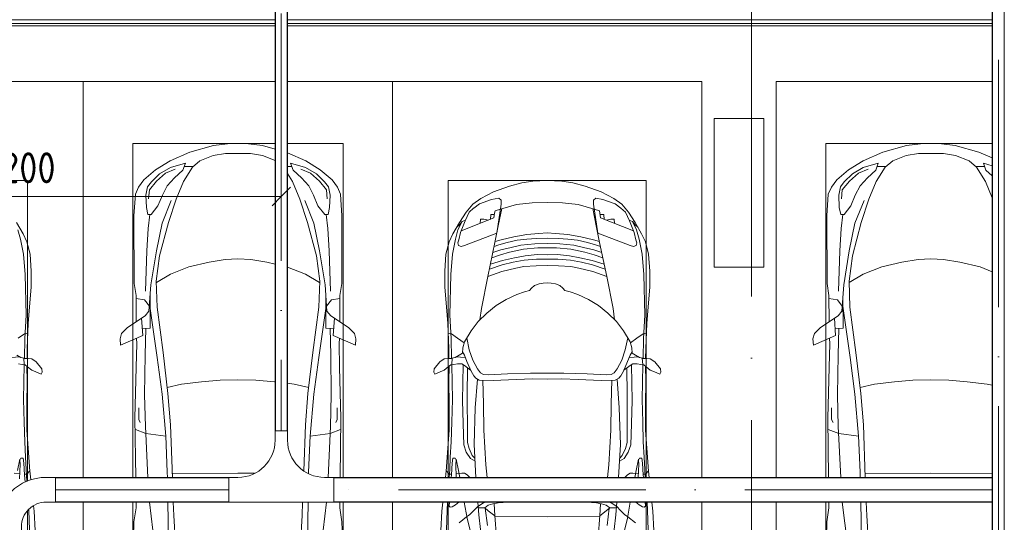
# Model space of a CAD drawing. Header units: millimetres. Extents: x -32229 to 192519, y -13689 to 125138.
# Tile 144 of 183: x 37521 to 45479, y 66086 to 70150. Entities that reach past the tile are written whole.
import ezdxf

# ---------------------------------------------------------------- set-up
doc = ezdxf.new("R2010")
doc.units = ezdxf.units.MM
doc.linetypes.add('ADSK_Линия сетки', pattern=[5000, 4000, -500, 0, -500])
doc.linetypes.add('ADSK_Осевая', pattern=[2800, 2000, -400, 0, -400])
for name, color, linetype, lineweight in [('A-____-____-DIMS', 7, 'Continuous', 9), ('A-____-____-DIMS-200', 7, 'Continuous', 9), ('A-DETL-GENF-OTLN', 7, 'Continuous', 18), ('A-FLOR-____-OTLN', 7, 'Continuous', 18), ('A-GENM-____-OTLN', 7, 'Continuous', 18), ('C-PRKG-____-OTLN', 7, 'Continuous', 18), ('E-CABL-TRAY-CNTR', 7, 'ADSK_Осевая', 18), ('E-CABL-TRAY-OTLN', 7, 'Continuous', 18), ('S-COLS-____-MCUT', 7, 'Continuous', 40), ('S-GRID-____-OTLN', 7, 'Continuous', 9)]:
    doc.layers.add(name, color=color, linetype=linetype, lineweight=lineweight)
doc.styles.add('GOST Common_4', font='GOST_Common.ttf', dxfattribs={"width": 0.9, "height": 250})
doc.dimstyles.new('ГОСТ_2_5_мм2', dxfattribs={"dimscale": 304.8, "dimtxt": 251.428749, "dimasz": 0.492126, "dimexe": 0.492126, "dimexo": 0.656168, "dimgap": 0.098425, "dimtad": 1, "dimdec": 0, "dimdsep": 46, "dimtxsty": 'GOST Common_4', "dimblk1": 'OBLIQUE', "dimblk2": 'OBLIQUE', "dimsah": 1, "dimcen": 0.09, "dimazin": 2, "dimtfac": 1, "dimtdec": 4, "dimtix": 1, "dimtmove": 0, "dimatfit": 3, "dimfxl": 1, "dimtvp": 1, "dimtolj": 1, "dimtzin": 0, "dimarcsym": 2})

# ---------------------------------------------------------------- blocks, each defined once
blk = doc.blocks.new('АР_Машиноместо - 4900x2400_М__5300х2500_-V106--01 ЭЛ')
at = {"layer": 'A-DETL-GENF-OTLN', "color": 253, "lineweight": 13, "true_color": 0xaaaaaa}
for p, q in [((1960.7, -1140.4), (2012.6, -1232.1)), ((2012.6, -1232.1), (2044.3, -1296.1)), ((2044.3, -1296.1), (2069.2, -1396.6)), ((2069.2, -1396.6), (2078, -1534.1)), ((2078, -1534.1), (2078, -1662.9)), ((2078, -1662.9), (2065.2, -1820.7)), ((2065.2, -1820.7), (2055.1, -1956.8)), ((2055.1, -1956.8), (2047, -2159.1)), ((1974.5, -2074.6), (2024.9, -2041)), ((2024.9, -2041), (2052.5, -2034.4)), ((1913.4, -2231.3), (1989.9, -2227.1)), ((1963.3, -2211.8), (1994.9, -2230)), ((2047, -2159.1), (2045, -2238.9)), ((1976.7, -2281.2), (2006.4, -2288.6)), ((1994.9, -2230), (2032.5, -2239.2)), ((2006.4, -2288.6), (2030, -2290)), ((2018, -2235.6), (2020.9, -2288.7)), ((2054.9, -2238.7), (2018.2, -2239.5)), ((2030, -2290), (2050.2, -2306.1)), ((2045.5, -2423.6), (2044, -2301.1)), ((2050.2, -2306.1), (2082.6, -2333.8)), ((2082.6, -2243.4), (2054.9, -2238.7)), ((2118.3, -2266.4), (2082.6, -2243.4)), ((2164.8, -2322.3), (2118.3, -2266.4)), ((2082.6, -2333.8), (2115.6, -2347.9)), ((2115.6, -2347.9), (2158.8, -2366.2)), ((2158.8, -2366.2), (2166.9, -2350.6)), ((2166.9, -2350.6), (2164.8, -2322.3)), ((2043.2, -2613.6), (2045.5, -2423.6)), ((2043.9, -2818.3), (2043.2, -2613.6)), ((2054, -2964.8), (2043.9, -2818.3)), ((2067.2, -3149.3), (2054, -2964.8)), ((1984.7, -3213.7), (1989.1, -3094.6)), ((1987.8, -3061.4), (1995.5, -3046.6)), ((1989.1, -3094.6), (1987.8, -3061.4)), ((1995.5, -3046.6), (2014.4, -3046.1)), ((2014.4, -3046.1), (2019.2, -3085)), ((2019.2, -3085), (2025.2, -3179.9)), ((1941.6, -3165.4), (1986.4, -3168)), ((2024.8, -3173.5), (2043.1, -3174.2)), ((2025.2, -3179.9), (2029.7, -3240)), ((2043.1, -3174.2), (2067.1, -3148.3)), ((2075, -3221.3), (2067.1, -3148.3)), ((2102.9, -3474.2), (2097.9, -3429.6)), ((2109.8, -3630), (2102.9, -3474.2))]:
    blk.add_line(p, q, dxfattribs=at)
at = {"layer": 'A-DETL-GENF-OTLN', "color": 254, "lineweight": 13, "true_color": 0xd4d4d4}
for p, q in [((1972.1, -1198.6), (1992.6, -1274.3)), ((1992.6, -1274.3), (2016.6, -1395.6)), ((2016.6, -1395.6), (2029.1, -1561.4)), ((2029.1, -1561.4), (2037.2, -1889.5)), ((2037.2, -1889.5), (2028.2, -2077.7)), ((2028.2, -2077.7), (2025.5, -2239.3)), ((2016.7, -2571.4), (2022, -2290)), ((2022.2, -2754.7), (2016.7, -2571.4)), ((2026.1, -2913.7), (2022.2, -2754.7)), ((2033.7, -3036.3), (2026.1, -2913.7)), ((1987.5, -3053.2), (1967.3, -3145.9)), ((2038, -3136.6), (2033.7, -3036.3)), ((2044.6, -3233.1), (2038, -3136.6)), ((2060.5, -3468.5), (2059.8, -3459.1)), ((2065.8, -3623.7), (2060.5, -3468.5))]:
    blk.add_line(p, q, dxfattribs=at)
at = {"layer": 'C-PRKG-____-OTLN', "color": 253, "lineweight": 13, "true_color": 0xaaaaaa}
for p, q in [((2500, 0), (0, 0)), ((2500, 0), (2500, -3200.4)), ((450, -800), (2050, -800)), ((2050, -800), (2050, -3230.5)), ((2500, -3400.4), (2500, -5199.7)), ((2050, -3469), (2050, -4500))]:
    blk.add_line(p, q, dxfattribs=at)
blk = doc.blocks.new('АР_Машиноместо - 5300x2500_С-V107--01 ЭЛ')
at = {"layer": 'A-DETL-GENF-OTLN', "color": 253, "lineweight": 13, "true_color": 0xaaaaaa}
for p, q in [((731.2, 3507.6), (752.2, 3845.6)), ((1768.8, 3507.6), (1747.8, 3845.6)), ((534.1, 3400.4), (578.7, 3762.9)), ((1965.9, 3400.4), (1921.3, 3762.9)), ((405.6, 3688.5), (409.5, 3560)), ((683.4, 3400.4), (689.3, 3705.5)), ((1816.6, 3400.4), (1810.7, 3705.5)), ((2094.4, 3688.5), (2090.5, 3560)), ((409.5, 3560), (426.5, 3446.8)), ((727.4, 3400.4), (731.2, 3507.6)), ((1772.6, 3400.4), (1768.8, 3507.6)), ((2090.5, 3560), (2073.5, 3446.8)), ((426.5, 3446.8), (425.9, 3400.4)), ((2073.5, 3446.8), (2074.1, 3400.4)), ((423.4, 3200.4), (417.5, 2723)), ((501.4, 2789.7), (522.1, 3200.4)), ((1795.1, 2775.5), (1779.8, 3200.4)), ((1821.3, 3159.5), (1820.5, 3200.4)), ((1998.6, 2789.7), (1977.9, 3200.4)), ((2076.6, 3200.4), (2082.5, 2723)), ((665.6, 2864.6), (678.7, 3159.5)), ((678.7, 3159.5), (678.9, 3169.9)), ((704.9, 2775.5), (718.3, 3148.3)), ((1834.4, 2864.6), (1821.3, 3159.5)), ((665.8, 2867.4), (505.1, 2846.9)), ((636.6, 2526.5), (665.8, 2867.4)), ((1834.2, 2867.4), (1994.9, 2846.9)), ((1863.4, 2526.5), (1834.2, 2867.4)), ((505.1, 2846.9), (420.9, 2813.3)), ((495.7, 2532.3), (501.4, 2789.7)), ((1994.9, 2846.9), (2079.1, 2813.3)), ((2004.3, 2532.3), (1998.6, 2789.7)), ((417.5, 2723), (428.2, 2308.5)), ((447.8, 2733.7), (459.7, 2756.2)), ((447.8, 2638.7), (447.8, 2733.7)), ((684.2, 2522.3), (704.9, 2775.5)), ((1815.8, 2522.3), (1795.1, 2775.5)), ((2052.2, 2733.7), (2040.3, 2756.2)), ((2052.2, 2638.7), (2052.2, 2733.7)), ((2082.5, 2723), (2071.8, 2308.5)), ((500, 2210.1), (495.7, 2532.3)), ((636.6, 2526.5), (597, 2231)), ((644.6, 2191.8), (684.2, 2522.3)), ((1855.4, 2191.8), (1815.8, 2522.3)), ((1863.4, 2526.5), (1903, 2231)), ((2000, 2210.1), (2004.3, 2532.3)), ((428.2, 2308.5), (432.3, 2119.9)), ((2071.8, 2308.5), (2067.7, 2119.9)), ((597, 2231), (535, 1798.3)), ((1903, 2231), (1965, 1798.3)), ((505.9, 1996), (500, 2210.1)), ((595.8, 1824.8), (644.6, 2191.8)), ((1904.2, 1824.8), (1855.4, 2191.8)), ((1994.1, 1996), (2000, 2210.1)), ((296.8, 2079.9), (301.4, 2130.5)), ((309.5, 2036.1), (296.8, 2079.9)), ((301.4, 2130.5), (479.9, 2052.9)), ((432.3, 2119.9), (430.7, 2073.9)), ((2198.6, 2130.5), (2020.1, 2052.9)), ((2067.7, 2119.9), (2069.3, 2073.9)), ((2190.5, 2036.1), (2203.2, 2079.9)), ((2203.2, 2079.9), (2198.6, 2130.5)), ((357.8, 1990.1), (309.5, 2036.1)), ((500.6, 1894.5), (357.8, 1990.1)), ((479.9, 2052.9), (471, 1914.3)), ((540.9, 1993.7), (476.3, 1997.9)), ((540.9, 1993.7), (539.8, 1733.1)), ((1959.1, 1993.7), (2023.7, 1997.9)), ((1959.1, 1993.7), (1960.2, 1733.1)), ((1999.4, 1894.5), (2142.2, 1990.1)), ((2020.1, 2052.9), (2029, 1914.3)), ((2142.2, 1990.1), (2190.5, 2036.1)), ((426.5, 1730.9), (427.5, 1943)), ((2073.5, 1730.9), (2072.5, 1943)), ((530.6, 1857.6), (500.6, 1894.5)), ((546.5, 1642.6), (530.6, 1857.6)), ((1953.5, 1642.6), (1969.4, 1857.6)), ((1969.4, 1857.6), (1999.4, 1894.5)), ((495, 1765.3), (426.6, 1753.4)), ((533.6, 1816.8), (495, 1765.3)), ((589.4, 1615.5), (595.8, 1824.8)), ((1910.6, 1615.5), (1904.2, 1824.8)), ((1966.4, 1816.8), (2005, 1765.3)), ((2005, 1765.3), (2073.4, 1753.4)), ((410.6, 1634.2), (426.5, 1730.9)), ((2089.4, 1634.2), (2073.5, 1730.9)), ((409.5, 1087), (410.6, 1634.2)), ((615.4, 1410.3), (589.4, 1615.5)), ((590.4, 1624.3), (703.6, 1557.1)), ((1909.6, 1624.3), (1796.4, 1557.1)), ((1884.6, 1410.3), (1910.6, 1615.5)), ((2090.5, 1087), (2089.4, 1634.2)), ((703.6, 1557.1), (849.8, 1500.2)), ((1796.4, 1557.1), (1647.2, 1499)), ((949.8, 1475.8), (1016.6, 1459.9)), ((1016.6, 1459.9), (1146.9, 1439.4)), ((1146.9, 1439.4), (1250, 1434.1)), ((1353.1, 1439.4), (1250, 1434.1)), ((1483.4, 1459.9), (1353.1, 1439.4)), ((1647.2, 1499), (1483.4, 1459.9)), ((687.4, 1141), (615.4, 1410.3)), ((1812.6, 1141), (1884.6, 1410.3)), ((749.2, 950.3), (687.4, 1141)), ((1750.8, 950.3), (1812.6, 1141)), ((420.9, 910.7), (409.5, 1087)), ((510.2, 1018.7), (521.5, 1074.5)), ((521.5, 1074.5), (548.5, 1076.2)), ((548.5, 1076.2), (603.4, 1004.8)), ((1951.5, 1076.2), (1896.6, 1004.8)), ((1978.5, 1074.5), (1951.5, 1076.2)), ((1989.8, 1018.7), (1978.5, 1074.5)), ((2079.1, 910.7), (2090.5, 1087)), ((505.7, 920), (510.2, 1018.7)), ((603.4, 1004.8), (639.1, 920)), ((1896.6, 1004.8), (1860.9, 920)), ((1994.3, 920), (1989.8, 1018.7)), ((445.9, 853.1), (420.9, 910.7)), ((519.1, 851.5), (505.7, 920)), ((639.1, 920), (677.4, 843.7)), ((809.1, 809.4), (749.2, 950.3)), ((1690.9, 809.4), (1750.8, 950.3)), ((1860.9, 920), (1822.6, 843.7)), ((1980.9, 851.5), (1994.3, 920)), ((2054.1, 853.1), (2079.1, 910.7)), ((489, 795.6), (445.9, 853.1)), ((550, 812.3), (519.1, 851.5)), ((616.5, 746.4), (550, 812.3)), ((677.4, 843.7), (737.5, 778.3)), ((849.8, 743.2), (809.1, 809.4)), ((1618.5, 691.6), (1690.9, 809.4)), ((1822.6, 843.7), (1762.5, 778.3)), ((1883.5, 746.4), (1950, 812.3)), ((1950, 812.3), (1980.9, 851.5)), ((2011, 795.6), (2054.1, 853.1)), ((584.4, 714.6), (489, 795.6)), ((703.5, 696.4), (616.5, 746.4)), ((737.5, 778.3), (804.5, 715.7)), ((1762.5, 778.3), (1695.5, 715.7)), ((1796.5, 696.4), (1883.5, 746.4)), ((1915.6, 714.6), (2011, 795.6)), ((701.8, 640.4), (584.4, 714.6)), ((849.8, 576.8), (701.8, 640.4)), ((824.6, 660.9), (703.5, 696.4)), ((804.5, 715.7), (824.6, 660.9)), ((849.8, 686.3), (815.2, 686.6)), ((1050.7, 599.4), (949.8, 638.9)), ((1449.3, 599.4), (1558.6, 642.2)), ((1558.6, 642.2), (1618.5, 691.6)), ((1611.6, 685.9), (1684.8, 686.6)), ((1638.2, 571.6), (1798.2, 640.4)), ((1695.5, 715.7), (1675.4, 660.9)), ((1675.4, 660.9), (1796.5, 696.4)), ((1798.2, 640.4), (1915.6, 714.6)), ((1148.8, 583), (1050.7, 599.4)), ((1250, 581.6), (1148.8, 583)), ((1250, 581.6), (1351.2, 583)), ((1351.2, 583), (1449.3, 599.4)), ((1447.4, 517.5), (1638.2, 571.6)), ((1052.6, 517.5), (949.8, 546.7)), ((1165.1, 503.1), (1052.6, 517.5)), ((1250, 500), (1165.1, 503.1)), ((1250, 500), (1334.9, 503.1)), ((1334.9, 503.1), (1447.4, 517.5))]:
    blk.add_line(p, q, dxfattribs=at)
at = {"layer": 'A-DETL-GENF-OTLN', "color": 254, "lineweight": 13, "true_color": 0xd4d4d4}
for p, q in [((1116.1, 3167.5), (1250, 3167.3)), ((1784.9, 3168.3), (1250, 3167.3)), ((677.9, 2473), (794.6, 2446)), ((1822.1, 2473), (1705.4, 2446)), ((794.6, 2446), (849.8, 2439.4)), ((949.8, 2427.5), (955.7, 2426.8)), ((955.7, 2426.8), (1105.5, 2413.7)), ((1105.5, 2413.7), (1250, 2412.9)), ((1394.5, 2413.7), (1250, 2412.9)), ((1544.3, 2426.8), (1394.5, 2413.7)), ((1705.4, 2446), (1544.3, 2426.8)), ((513.9, 1368.9), (502.3, 1696.3)), ((1986.1, 1368.9), (1997.7, 1696.3)), ((590.3, 1367.8), (546.5, 1642.6)), ((1909.7, 1367.8), (1953.5, 1642.6)), ((524.9, 1188.6), (513.9, 1368.9)), ((636.7, 1146), (590.3, 1367.8)), ((1863.3, 1146), (1909.7, 1367.8)), ((1975.1, 1188.6), (1986.1, 1368.9)), ((537.4, 1076.1), (524.9, 1188.6)), ((710.2, 962.8), (636.7, 1146)), ((1789.8, 962.8), (1863.3, 1146)), ((1962.6, 1076.1), (1975.1, 1188.6)), ((534.5, 874.4), (528.1, 949.5)), ((1965.5, 874.4), (1971.9, 949.5)), ((591.7, 805), (534.5, 874.4)), ((664.7, 739.9), (591.7, 805)), ((1835.3, 739.9), (1908.3, 805)), ((1908.3, 805), (1965.5, 874.4)), ((742.6, 707.8), (664.7, 739.9)), ((1757.4, 707.8), (1835.3, 739.9))]:
    blk.add_line(p, q, dxfattribs=at)
at = {"layer": 'C-PRKG-____-OTLN', "color": 253, "lineweight": 13, "true_color": 0xaaaaaa}
for p, q in [((0, 3400.4), (0, 5199.7)), ((2500, 3400.4), (2500, 5199.7)), ((400, 3400.4), (400, 4800)), ((2100, 3400.4), (2100, 4800)), ((0, 0), (0, 3200.4)), ((400, 500), (400, 3200.4)), ((2100, 500), (2100, 3200.4)), ((2500, 0), (2500, 3200.4)), ((400, 500), (849.8, 500)), ((949.8, 500), (2100, 500)), ((849.8, 0), (0, 0)), ((2500, 0), (949.8, 0))]:
    blk.add_line(p, q, dxfattribs=at)
blk = doc.blocks.new('АР_Машиноместо - 4900x2400_М__5300х2500_-V108--01 ЭЛ')
at = {"layer": 'A-DETL-GENF-OTLN', "color": 254, "lineweight": 13, "true_color": 0xd4d4d4}
for p, q in [((602.3, 3530.2), (673.6, 3827.1)), ((1897.7, 3530.2), (1826.4, 3827.1)), ((695.7, 3502.8), (723.2, 3741.5)), ((1804.3, 3502.8), (1776.8, 3741.5)), ((434.2, 3623.7), (439.5, 3468.5)), ((749.1, 3450.8), (765.5, 3589.1)), ((1750.9, 3450.8), (1734.5, 3589.1)), ((2065.8, 3623.7), (2060.5, 3468.5)), ((579, 3400.4), (602.3, 3530.2)), ((1921, 3400.4), (1897.7, 3530.2)), ((439.5, 3468.5), (444.1, 3400.4)), ((734.6, 3405.8), (688.5, 3435.5)), ((1765.4, 3405.8), (1811.5, 3435.5)), ((2060.5, 3468.5), (2055.9, 3400.4)), ((753.7, 3400.4), (734.6, 3405.8)), ((1746.3, 3400.4), (1765.4, 3405.8)), ((457.7, 3200.4), (462, 3136.6)), ((532.7, 3145.9), (542.7, 3200.4)), ((752.8, 3099), (764.1, 3200.4)), ((1747.2, 3099), (1735.9, 3200.4)), ((1967.3, 3145.9), (1957.3, 3200.4)), ((2042.3, 3200.4), (2038, 3136.6)), ((462, 3136.6), (466.3, 3036.3)), ((512.5, 3053.2), (532.7, 3145.9)), ((1987.5, 3053.2), (1967.3, 3145.9)), ((2038, 3136.6), (2033.7, 3036.3)), ((466.3, 3036.3), (473.9, 2913.7)), ((595.2, 2997.9), (629, 3048.1)), ((629, 3048.1), (666.7, 3069.7)), ((737.8, 2818.3), (752.8, 3099)), ((1762.2, 2818.3), (1747.2, 3099)), ((1871, 3048.1), (1833.3, 3069.7)), ((1904.8, 2997.9), (1871, 3048.1)), ((2033.7, 3036.3), (2026.1, 2913.7)), ((575.7, 2937.4), (595.2, 2997.9)), ((1924.3, 2937.4), (1904.8, 2997.9)), ((473.9, 2913.7), (477.8, 2754.7)), ((571.6, 2853.3), (575.7, 2937.4)), ((1928.4, 2853.3), (1924.3, 2937.4)), ((2026.1, 2913.7), (2022.2, 2754.7)), ((564.4, 2580.5), (571.6, 2853.3)), ((733.8, 2606.7), (737.8, 2818.3)), ((1766.2, 2606.7), (1762.2, 2818.3)), ((1935.6, 2580.5), (1928.4, 2853.3)), ((477.8, 2754.7), (483.3, 2571.4)), ((2022.2, 2754.7), (2016.7, 2571.4)), ((483.3, 2571.4), (478, 2290)), ((570.6, 2291.4), (564.4, 2580.5)), ((728.4, 2415.7), (733.8, 2606.7)), ((1771.6, 2415.7), (1766.2, 2606.7)), ((1929.4, 2291.4), (1935.6, 2580.5)), ((2016.7, 2571.4), (2022, 2290)), ((471.8, 2077.7), (474.5, 2239.3)), ((2028.2, 2077.7), (2025.5, 2239.3)), ((462.8, 1889.5), (471.8, 2077.7)), ((2037.2, 1889.5), (2028.2, 2077.7)), ((470.9, 1561.4), (462.8, 1889.5)), ((2029.1, 1561.4), (2037.2, 1889.5)), ((483.4, 1395.6), (470.9, 1561.4)), ((2016.6, 1395.6), (2029.1, 1561.4)), ((507.4, 1274.3), (483.4, 1395.6)), ((1992.6, 1274.3), (2016.6, 1395.6)), ((527.9, 1198.6), (507.4, 1274.3)), ((1972.1, 1198.6), (1992.6, 1274.3)), ((561.7, 1132.1), (527.9, 1198.6)), ((818.8, 1102.9), (554, 1208.1)), ((1681.2, 1102.9), (1946, 1208.1)), ((1938.3, 1132.1), (1972.1, 1198.6)), ((709.1, 1112.7), (708.2, 1146.9)), ((772.6, 1121.3), (737.7, 1113.6)), ((792.9, 1076.2), (791.2, 1114.5)), ((1707.1, 1076.2), (1708.8, 1114.5)), ((1727.4, 1121.3), (1762.3, 1113.6)), ((1790.9, 1112.7), (1791.8, 1146.9)), ((737.7, 1113.6), (709.1, 1112.7)), ((823.3, 1074.4), (792.9, 1076.2)), ((824.1, 1063.7), (818.8, 1102.9)), ((827.7, 1045), (824.1, 1063.7)), ((871.3, 1031.9), (827.7, 1045)), ((1628.7, 1031.9), (1672.3, 1045)), ((1672.3, 1045), (1675.9, 1063.7)), ((1675.9, 1063.7), (1681.2, 1102.9)), ((1676.7, 1074.4), (1707.1, 1076.2)), ((1762.3, 1113.6), (1790.9, 1112.7))]:
    blk.add_line(p, q, dxfattribs=at)
at = {"layer": 'A-DETL-GENF-OTLN', "color": 253, "lineweight": 13, "true_color": 0xaaaaaa}
for p, q in [((840.1, 3687.8), (826.6, 3509.6)), ((1659.9, 3687.8), (1673.4, 3509.6)), ((390.2, 3630), (397.1, 3474.2)), ((2109.8, 3630), (2102.9, 3474.2)), ((598.3, 3518.6), (537.9, 3567)), ((624.9, 3501.2), (598.3, 3518.6)), ((687.6, 3400.4), (695.7, 3502.8)), ((773.2, 3472.4), (825.6, 3512.1)), ((825.6, 3512.1), (821, 3413)), ((1250, 3520.1), (827.2, 3517.2)), ((1250, 3520.1), (1672.8, 3517.2)), ((1674.4, 3512.1), (1679, 3413)), ((1726.8, 3472.4), (1674.4, 3512.1)), ((1812.4, 3400.4), (1804.3, 3502.8)), ((1875.1, 3501.2), (1901.7, 3518.6)), ((1901.7, 3518.6), (1962.1, 3567)), ((397.1, 3474.2), (405.3, 3400.4)), ((456.6, 3434.5), (466.2, 3441.1)), ((458.7, 3400.4), (456.6, 3434.5)), ((466.2, 3441.1), (481.5, 3439.1)), ((481.5, 3439.1), (508, 3422.8)), ((508, 3422.8), (535.6, 3400.4)), ((654.7, 3470.4), (624.9, 3501.2)), ((690.2, 3433.7), (654.7, 3470.4)), ((744.1, 3447.2), (691.3, 3447.2)), ((773, 3424.2), (744.1, 3447.2)), ((744.3, 3447), (773.2, 3472.4)), ((811.1, 3414.8), (773, 3424.2)), ((1688.9, 3414.8), (1727, 3424.2)), ((1755.7, 3447), (1726.8, 3472.4)), ((1727, 3424.2), (1755.7, 3447)), ((1755.7, 3447.2), (1808.7, 3447.2)), ((1809.8, 3433.7), (1845.3, 3470.4)), ((1845.3, 3470.4), (1875.1, 3501.2)), ((1992, 3422.8), (1964.4, 3400.4)), ((2018.5, 3439.1), (1992, 3422.8)), ((2033.8, 3441.1), (2018.5, 3439.1)), ((2043.4, 3434.5), (2033.8, 3441.1)), ((2041.3, 3400.4), (2043.4, 3434.5)), ((2102.9, 3474.2), (2094.7, 3400.4)), ((853.3, 3407.2), (811.1, 3414.8)), ((933.8, 3400.4), (853.3, 3407.2)), ((1566.2, 3400.4), (1646.7, 3407.2)), ((1646.7, 3407.2), (1688.9, 3414.8)), ((427.2, 3200.4), (432.8, 3149.3)), ((474.8, 3179.9), (473.3, 3200.4)), ((514.8, 3200.4), (510.9, 3094.6)), ((624.5, 3200.4), (601.7, 3179.4)), ((659.3, 2936), (673.2, 3200.4)), ((1840.7, 2936), (1826.8, 3200.4)), ((1875.5, 3200.4), (1898.3, 3179.4)), ((1985.2, 3200.4), (1989.1, 3094.6)), ((2025.2, 3179.9), (2026.7, 3200.4)), ((2072.8, 3200.4), (2067.1, 3148.3)), ((432.8, 3149.3), (446, 2964.8)), ((456.9, 3174.2), (432.9, 3148.3)), ((475.2, 3173.5), (456.9, 3174.2)), ((480.8, 3085), (474.8, 3179.9)), ((558.4, 3165.4), (513.6, 3168)), ((579.5, 3167.7), (558.4, 3165.4)), ((601.7, 3179.4), (579.5, 3167.7)), ((1898.3, 3179.4), (1920.5, 3167.7)), ((1920.5, 3167.7), (1941.6, 3165.4)), ((1941.6, 3165.4), (1986.4, 3168)), ((2019.2, 3085), (2025.2, 3179.9)), ((2024.8, 3173.5), (2043.1, 3174.2)), ((2043.1, 3174.2), (2067.1, 3148.3)), ((2067.2, 3149.3), (2054, 2964.8)), ((485.6, 3046.1), (480.8, 3085)), ((504.5, 3046.6), (485.6, 3046.1)), ((512.2, 3061.4), (504.5, 3046.6)), ((510.9, 3094.6), (512.2, 3061.4)), ((643.6, 3024.6), (618.7, 2966.7)), ((665.1, 3046.1), (643.6, 3024.6)), ((1834.9, 3046.1), (1856.4, 3024.6)), ((1856.4, 3024.6), (1881.3, 2966.7)), ((1989.1, 3094.6), (1987.8, 3061.4)), ((1987.8, 3061.4), (1995.5, 3046.6)), ((1995.5, 3046.6), (2014.4, 3046.1)), ((2014.4, 3046.1), (2019.2, 3085)), ((446, 2964.8), (456.1, 2818.3)), ((618.7, 2966.7), (604.4, 2919.4)), ((1881.3, 2966.7), (1895.6, 2919.4)), ((2054, 2964.8), (2043.9, 2818.3)), ((604.4, 2919.4), (604.4, 2850.8)), ((667.8, 2638.3), (659.3, 2936)), ((1832.2, 2638.3), (1840.7, 2936)), ((1895.6, 2919.4), (1895.6, 2850.8)), ((456.1, 2818.3), (456.8, 2613.6)), ((604.4, 2850.8), (603.5, 2534.3)), ((1895.6, 2850.8), (1896.5, 2534.3)), ((2043.9, 2818.3), (2043.2, 2613.6)), ((684.8, 2406.5), (667.8, 2638.3)), ((1815.2, 2406.5), (1832.2, 2638.3)), ((456.8, 2613.6), (454.5, 2423.6)), ((2043.2, 2613.6), (2045.5, 2423.6)), ((603.5, 2534.3), (606.1, 2314.9)), ((1896.5, 2534.3), (1893.9, 2314.9)), ((454.5, 2423.6), (456, 2301.1)), ((672.8, 2399.7), (656.7, 2380.3)), ((700.6, 2415.4), (672.8, 2399.7)), ((813.8, 2416.7), (700.6, 2415.4)), ((999.2, 2409.3), (813.8, 2416.7)), ((1132.7, 2404.6), (999.2, 2409.3)), ((1250, 2406.6), (1132.7, 2404.6)), ((1250, 2406.6), (1367.3, 2404.6)), ((1367.3, 2404.6), (1500.8, 2409.3)), ((1500.8, 2409.3), (1686.2, 2416.7)), ((1686.2, 2416.7), (1799.4, 2415.4)), ((1799.4, 2415.4), (1827.2, 2399.7)), ((1827.2, 2399.7), (1843.3, 2380.3)), ((2045.5, 2423.6), (2044, 2301.1)), ((341.2, 2366.2), (333.1, 2350.6)), ((333.1, 2350.6), (335.2, 2322.3)), ((335.2, 2322.3), (381.7, 2266.4)), ((384.4, 2347.9), (341.2, 2366.2)), ((417.4, 2333.8), (384.4, 2347.9)), ((449.8, 2306.1), (417.4, 2333.8)), ((630.6, 2332.9), (580.6, 2296)), ((633.8, 2340.5), (600.8, 2263)), ((656.7, 2380.3), (633.8, 2340.5)), ((685.1, 2322.3), (647.3, 2254.2)), ((710, 2355.4), (685.1, 2322.3)), ((734.3, 2368.8), (710, 2355.4)), ((772.7, 2371.5), (734.3, 2368.8)), ((929.1, 2364.1), (772.7, 2371.5)), ((1115.2, 2358.7), (929.1, 2364.1)), ((1250, 2357.8), (1115.2, 2358.7)), ((1250, 2357.8), (1384.8, 2358.7)), ((1384.8, 2358.7), (1570.9, 2364.1)), ((1570.9, 2364.1), (1727.3, 2371.5)), ((1727.3, 2371.5), (1765.7, 2368.8)), ((1765.7, 2368.8), (1790, 2355.4)), ((1790, 2355.4), (1814.9, 2322.3)), ((1814.9, 2322.3), (1852.7, 2254.2)), ((1843.3, 2380.3), (1866.2, 2340.5)), ((1866.2, 2340.5), (1899.2, 2263)), ((1869.4, 2332.9), (1919.4, 2296)), ((2050.2, 2306.1), (2082.6, 2333.8)), ((2082.6, 2333.8), (2115.6, 2347.9)), ((2115.6, 2347.9), (2158.8, 2366.2)), ((2164.8, 2322.3), (2118.3, 2266.4)), ((2158.8, 2366.2), (2166.9, 2350.6)), ((2166.9, 2350.6), (2164.8, 2322.3)), ((381.7, 2266.4), (417.4, 2243.4)), ((417.4, 2243.4), (445.1, 2238.7)), ((445.1, 2238.7), (481.8, 2239.5)), ((470, 2290), (449.8, 2306.1)), ((453, 2159.1), (455, 2238.9)), ((505.1, 2230), (467.5, 2239.2)), ((493.6, 2288.6), (470, 2290)), ((482, 2235.6), (479.1, 2288.7)), ((523.3, 2281.2), (493.6, 2288.6)), ((536.7, 2211.8), (505.1, 2230)), ((586.6, 2231.3), (510.1, 2227.1)), ((559, 2282.6), (523.3, 2281.2)), ((580.6, 2296), (559, 2282.6)), ((600.8, 2263), (579.9, 2213.8)), ((647.3, 2254.2), (619.7, 2168.6)), ((1852.7, 2254.2), (1880.3, 2168.6)), ((1899.2, 2263), (1920.1, 2213.8)), ((1913.4, 2231.3), (1989.9, 2227.1)), ((1919.4, 2296), (1941, 2282.6)), ((1941, 2282.6), (1976.7, 2281.2)), ((1963.3, 2211.8), (1994.9, 2230)), ((1976.7, 2281.2), (2006.4, 2288.6)), ((1994.9, 2230), (2032.5, 2239.2)), ((2006.4, 2288.6), (2030, 2290)), ((2018, 2235.6), (2020.9, 2288.7)), ((2054.9, 2238.7), (2018.2, 2239.5)), ((2030, 2290), (2050.2, 2306.1)), ((2047, 2159.1), (2045, 2238.9)), ((2082.6, 2243.4), (2054.9, 2238.7)), ((2118.3, 2266.4), (2082.6, 2243.4)), ((444.9, 1956.8), (453, 2159.1)), ((564.3, 2195.4), (536.7, 2211.8)), ((567.1, 2153.8), (564.3, 2195.4)), ((579.9, 2213.8), (564.9, 2186.5)), ((580.7, 2105.7), (567.1, 2153.8)), ((619.7, 2168.6), (600.3, 2072.7)), ((1880.3, 2168.6), (1899.7, 2072.7)), ((1919.3, 2105.7), (1932.9, 2153.8)), ((1920.1, 2213.8), (1935.1, 2186.5)), ((1932.9, 2153.8), (1935.7, 2195.4)), ((1935.7, 2195.4), (1963.3, 2211.8)), ((2055.1, 1956.8), (2047, 2159.1)), ((525.5, 2074.6), (475.1, 2041)), ((578.8, 2112.6), (525.5, 2074.6)), ((634.6, 2015), (580.7, 2105.7)), ((1865.4, 2015), (1919.3, 2105.7)), ((1921.2, 2112.6), (1974.5, 2074.6)), ((1974.5, 2074.6), (2024.9, 2041)), ((475.1, 2041), (447.5, 2034.4)), ((690.7, 1941.6), (634.6, 2015)), ((1809.3, 1941.6), (1865.4, 2015)), ((2024.9, 2041), (2052.5, 2034.4)), ((434.8, 1820.7), (444.9, 1956.8)), ((761.1, 1871.7), (690.7, 1941.6)), ((718.3, 1834.2), (705.7, 1926.7)), ((1738.9, 1871.7), (1809.3, 1941.6)), ((1781.7, 1834.2), (1794.3, 1926.7)), ((2065.2, 1820.7), (2055.1, 1956.8)), ((770, 1576.5), (718.3, 1834.2)), ((837.5, 1812.1), (761.1, 1871.7)), ((1662.5, 1812.1), (1738.9, 1871.7)), ((1730, 1576.5), (1781.7, 1834.2)), ((422, 1662.9), (434.8, 1820.7)), ((917, 1761.1), (837.5, 1812.1)), ((1004.2, 1721.4), (917, 1761.1)), ((1495.8, 1721.4), (1583, 1761.1)), ((1583, 1761.1), (1662.5, 1812.1)), ((2078, 1662.9), (2065.2, 1820.7)), ((1064.9, 1700.5), (1004.2, 1721.4)), ((1107.2, 1689.8), (1064.9, 1700.5)), ((1123.5, 1670.9), (1107.2, 1689.8)), ((1376.5, 1670.9), (1392.8, 1689.8)), ((1392.8, 1689.8), (1435.1, 1700.5)), ((1435.1, 1700.5), (1495.8, 1721.4)), ((422, 1534.1), (422, 1662.9)), ((1147.5, 1650.5), (1123.5, 1670.9)), ((1184.7, 1635.7), (1147.5, 1650.5)), ((1217.8, 1629.1), (1184.7, 1635.7)), ((1217.8, 1629.1), (1250, 1626.8)), ((1282.2, 1629.1), (1250, 1626.8)), ((1282.2, 1629.1), (1315.3, 1635.7)), ((1315.3, 1635.7), (1352.5, 1650.5)), ((1352.5, 1650.5), (1376.5, 1670.9)), ((2078, 1534.1), (2078, 1662.9)), ((430.8, 1396.6), (422, 1534.1)), ((826.8, 1300.9), (770, 1576.5)), ((881.7, 1536.4), (770, 1576.5)), ((884.3, 1480.8), (782, 1518.1)), ((994.9, 1509.3), (881.7, 1536.4)), ((1505.1, 1509.3), (1618.3, 1536.4)), ((1615.7, 1480.8), (1718, 1518.1)), ((1618.3, 1536.4), (1730, 1576.5)), ((1673.2, 1300.9), (1730, 1576.5)), ((2069.2, 1396.6), (2078, 1534.1)), ((887, 1446.5), (790.4, 1477.3)), ((973.4, 1459.7), (884.3, 1480.8)), ((986.2, 1425.6), (887, 1446.5)), ((1061.9, 1445.7), (973.4, 1459.7)), ((1060, 1496.1), (994.9, 1509.3)), ((1159.3, 1489.1), (1060, 1496.1)), ((1163.9, 1435.1), (1061.9, 1445.7)), ((1250, 1488.3), (1159.3, 1489.1)), ((1250, 1435.1), (1163.9, 1435.1)), ((1250, 1488.3), (1340.7, 1489.1)), ((1250, 1435.1), (1336.1, 1435.1)), ((1336.1, 1435.1), (1438.1, 1445.7)), ((1340.7, 1489.1), (1440, 1496.1)), ((1438.1, 1445.7), (1526.6, 1459.7)), ((1440, 1496.1), (1505.1, 1509.3)), ((1513.8, 1425.6), (1613, 1446.5)), ((1526.6, 1459.7), (1615.7, 1480.8)), ((1613, 1446.5), (1709.6, 1477.3)), ((455.7, 1296.1), (430.8, 1396.6)), ((871.4, 1401.1), (800.5, 1424.6)), ((873.8, 1361.2), (809.9, 1383.1)), ((945.3, 1380.6), (871.4, 1401.1)), ((958.3, 1341.1), (873.8, 1361.2)), ((1059, 1354.8), (945.3, 1380.6)), ((1070, 1410.4), (986.2, 1425.6)), ((1174.5, 1344.2), (1059, 1354.8)), ((1168.3, 1399.8), (1070, 1410.4)), ((1250, 1400.1), (1168.3, 1399.8)), ((1250, 1400.1), (1331.7, 1399.8)), ((1325.5, 1344.2), (1441, 1354.8)), ((1331.7, 1399.8), (1430, 1410.4)), ((1430, 1410.4), (1513.8, 1425.6)), ((1441, 1354.8), (1554.7, 1380.6)), ((1541.7, 1341.1), (1626.2, 1361.2)), ((1554.7, 1380.6), (1628.6, 1401.1)), ((1626.2, 1361.2), (1690.1, 1383.1)), ((1628.6, 1401.1), (1699.5, 1424.6)), ((2044.3, 1296.1), (2069.2, 1396.6)), ((487.4, 1232.1), (455.7, 1296.1)), ((527.2, 1305.2), (531.8, 1326)), ((535, 1280.6), (527.2, 1305.2)), ((531.8, 1326), (554.4, 1333.3)), ((548.2, 1220.1), (535, 1280.6)), ((554.4, 1333.3), (580.7, 1327.1)), ((580.7, 1327.1), (841.1, 1225.9)), ((859.1, 1321.2), (819.9, 1334.4)), ((853.8, 1167.4), (826.8, 1300.9)), ((876.3, 1278.7), (828.3, 1293.7)), ((925.2, 1301.6), (859.1, 1321.2)), ((978.6, 1254.6), (876.3, 1278.7)), ((1007.1, 1283.7), (925.2, 1301.6)), ((1035, 1323.2), (958.3, 1341.1)), ((1083.6, 1274.6), (1007.1, 1283.7)), ((1148.3, 1312.4), (1035, 1323.2)), ((1159.1, 1267.9), (1083.6, 1274.6)), ((1250, 1309.3), (1148.3, 1312.4)), ((1250, 1344.9), (1174.5, 1344.2)), ((1250, 1344.9), (1325.5, 1344.2)), ((1250, 1309.3), (1351.7, 1312.4)), ((1340.9, 1267.9), (1416.4, 1274.6)), ((1351.7, 1312.4), (1465, 1323.2)), ((1416.4, 1274.6), (1492.9, 1283.7)), ((1465, 1323.2), (1541.7, 1341.1)), ((1492.9, 1283.7), (1574.8, 1301.6)), ((1521.4, 1254.6), (1623.7, 1278.7)), ((1574.8, 1301.6), (1640.9, 1321.2)), ((1623.7, 1278.7), (1671.7, 1293.7)), ((1640.9, 1321.2), (1680.1, 1334.4)), ((1646.2, 1167.4), (1673.2, 1300.9)), ((1919.3, 1327.1), (1658.9, 1225.9)), ((1945.6, 1333.3), (1919.3, 1327.1)), ((1968.2, 1326), (1945.6, 1333.3)), ((1951.8, 1220.1), (1965, 1280.6)), ((1965, 1280.6), (1972.8, 1305.2)), ((1972.8, 1305.2), (1968.2, 1326)), ((2012.6, 1232.1), (2044.3, 1296.1)), ((539.3, 1140.4), (487.4, 1232.1)), ((586.9, 1126.3), (548.2, 1220.1)), ((841.1, 1225.9), (877.7, 991.4)), ((1084.1, 1236), (978.6, 1254.6)), ((1182.5, 1227.5), (1084.1, 1236)), ((1250, 1266.6), (1159.1, 1267.9)), ((1250, 1223.7), (1182.5, 1227.5)), ((1250, 1266.6), (1340.9, 1267.9)), ((1250, 1223.7), (1317.5, 1227.5)), ((1317.5, 1227.5), (1415.9, 1236)), ((1415.9, 1236), (1521.4, 1254.6)), ((1658.9, 1225.9), (1622.3, 991.4)), ((1913.1, 1126.3), (1951.8, 1220.1)), ((1960.7, 1140.4), (2012.6, 1232.1)), ((540.4, 1159.6), (516.2, 1180.5)), ((593.2, 1056.8), (539.3, 1140.4)), ((561.3, 1132.6), (540.4, 1159.6)), ((589, 1121.6), (561.3, 1132.6)), ((617.9, 1057.3), (586.9, 1126.3)), ((882.6, 1027.5), (853.8, 1167.4)), ((1617.4, 1027.5), (1646.2, 1167.4)), ((1882.1, 1057.3), (1913.1, 1126.3)), ((1906.8, 1056.8), (1960.7, 1140.4)), ((1911, 1121.6), (1938.7, 1132.6)), ((1938.7, 1132.6), (1959.6, 1159.6)), ((1959.6, 1159.6), (1983.8, 1180.5)), ((647.2, 992.8), (593.2, 1056.8)), ((654.7, 1024.4), (617.9, 1057.3)), ((1845.3, 1024.4), (1882.1, 1057.3)), ((1852.8, 992.8), (1906.8, 1056.8)), ((711.9, 946.2), (647.2, 992.8)), ((700.9, 989.1), (655, 1024.3)), ((800.1, 952.6), (700.9, 989.1)), ((877.7, 958.9), (859, 944.1)), ((1000.2, 994.5), (871.4, 1031.3)), ((877.7, 991.4), (877.7, 958.9)), ((1127.4, 979.8), (1000.2, 994.5)), ((1250, 977.6), (1127.4, 979.8)), ((1250, 977.6), (1372.6, 979.8)), ((1372.6, 979.8), (1499.8, 994.5)), ((1499.8, 994.5), (1628.6, 1031.3)), ((1622.3, 991.4), (1622.3, 958.9)), ((1622.3, 958.9), (1641, 944.1)), ((1699.9, 952.6), (1799.1, 989.1)), ((1788.1, 946.2), (1852.8, 992.8)), ((1799.1, 989.1), (1845, 1024.3)), ((815.8, 891), (711.9, 946.2)), ((859, 944.1), (800.1, 952.6)), ((943.3, 845.1), (815.8, 891)), ((1556.7, 845.1), (1684.2, 891)), ((1641, 944.1), (1699.9, 952.6)), ((1684.2, 891), (1788.1, 946.2)), ((1044.2, 818.6), (943.3, 845.1)), ((1132.7, 806), (1044.2, 818.6)), ((1250, 800), (1132.7, 806)), ((1250, 800), (1367.3, 806)), ((1367.3, 806), (1455.8, 818.6)), ((1455.8, 818.6), (1556.7, 845.1))]:
    blk.add_line(p, q, dxfattribs=at)
at = {"layer": 'C-PRKG-____-OTLN', "color": 253, "lineweight": 13, "true_color": 0xaaaaaa}
for p, q in [((2500, 3400.4), (2500, 5199.7)), ((0, 3400.4), (0, 5050)), ((450, 3400.4), (450, 4500)), ((2050, 3400.4), (2050, 4500)), ((0, 0), (0, 3200.4)), ((450, 800), (450, 3200.4)), ((2050, 800), (2050, 3200.4)), ((2500, 0), (2500, 3200.4)), ((450, 800), (2050, 800)), ((2500, 0), (0, 0))]:
    blk.add_line(p, q, dxfattribs=at)
blk = doc.blocks.new('АР_Машиноместо - 5300x2500_С-V113--01 ЭЛ')
at = {"layer": 'A-DETL-GENF-OTLN', "color": 253, "lineweight": 13, "true_color": 0xaaaaaa}
for p, q in [((1052.6, -517.5), (861.8, -571.6)), ((1165.1, -503.1), (1052.6, -517.5)), ((1250, -500), (1165.1, -503.1)), ((1250, -500), (1334.9, -503.1)), ((1334.9, -503.1), (1447.4, -517.5)), ((1447.4, -517.5), (1638.2, -571.6)), ((861.8, -571.6), (701.8, -640.4)), ((1050.7, -599.4), (941.4, -642.2)), ((1148.8, -583), (1050.7, -599.4)), ((1250, -581.6), (1148.8, -583)), ((1250, -581.6), (1351.2, -583)), ((1351.2, -583), (1449.3, -599.4)), ((1449.3, -599.4), (1558.6, -642.2)), ((1638.2, -571.6), (1746.2, -618)), ((584.4, -714.6), (489, -795.6)), ((701.8, -640.4), (584.4, -714.6)), ((703.5, -696.4), (616.5, -746.4)), ((824.6, -660.9), (703.5, -696.4)), ((737.5, -778.3), (804.5, -715.7)), ((804.5, -715.7), (824.6, -660.9)), ((881.5, -691.6), (809.1, -809.4)), ((888.4, -685.9), (815.2, -686.6)), ((941.4, -642.2), (881.5, -691.6)), ((1558.6, -642.2), (1618.5, -691.6)), ((1611.6, -685.9), (1684.8, -686.6)), ((1618.5, -691.6), (1690.9, -809.4)), ((1695.5, -715.7), (1675.4, -660.9)), ((1675.4, -660.9), (1746.2, -681.6)), ((1746.2, -763.1), (1695.5, -715.7)), ((489, -795.6), (445.9, -853.1)), ((616.5, -746.4), (550, -812.3)), ((677.4, -843.7), (737.5, -778.3)), ((445.9, -853.1), (420.9, -910.7)), ((519.1, -851.5), (505.7, -920)), ((550, -812.3), (519.1, -851.5)), ((639.1, -920), (677.4, -843.7)), ((809.1, -809.4), (749.2, -950.3)), ((1690.9, -809.4), (1746.2, -939.4)), ((420.9, -910.7), (409.5, -1087)), ((505.7, -920), (510.2, -1018.7)), ((603.4, -1004.8), (639.1, -920)), ((749.2, -950.3), (687.4, -1141)), ((510.2, -1018.7), (521.5, -1074.5)), ((548.5, -1076.2), (603.4, -1004.8)), ((409.5, -1087), (410.6, -1634.2)), ((521.5, -1074.5), (548.5, -1076.2)), ((687.4, -1141), (615.4, -1410.3)), ((615.4, -1410.3), (589.4, -1615.5)), ((703.6, -1557.1), (852.8, -1499)), ((852.8, -1499), (1016.6, -1459.9)), ((1016.6, -1459.9), (1146.9, -1439.4)), ((1146.9, -1439.4), (1250, -1434.1)), ((1353.1, -1439.4), (1250, -1434.1)), ((1483.4, -1459.9), (1353.1, -1439.4)), ((1647.2, -1499), (1483.4, -1459.9)), ((1746.2, -1537.6), (1647.2, -1499)), ((590.4, -1624.3), (703.6, -1557.1)), ((410.6, -1634.2), (426.5, -1730.9)), ((546.5, -1642.6), (530.6, -1857.6)), ((589.4, -1615.5), (595.8, -1824.8)), ((426.5, -1730.9), (427.5, -1943)), ((540.9, -1993.7), (539.8, -1733.1)), ((495, -1765.3), (426.6, -1753.4)), ((533.6, -1816.8), (495, -1765.3)), ((597, -2231), (535, -1798.3)), ((595.8, -1824.8), (644.6, -2191.8)), ((500.6, -1894.5), (357.8, -1990.1)), ((530.6, -1857.6), (500.6, -1894.5)), ((479.9, -2052.9), (471, -1914.3)), ((309.5, -2036.1), (296.8, -2079.9)), ((301.4, -2130.5), (479.9, -2052.9)), ((357.8, -1990.1), (309.5, -2036.1)), ((540.9, -1993.7), (476.3, -1997.9)), ((505.9, -1996), (500, -2210.1)), ((296.8, -2079.9), (301.4, -2130.5)), ((428.2, -2308.5), (432.3, -2119.9)), ((432.3, -2119.9), (430.7, -2073.9)), ((500, -2210.1), (495.7, -2532.3)), ((644.6, -2191.8), (684.2, -2522.3)), ((636.6, -2526.5), (597, -2231)), ((417.5, -2723), (428.2, -2308.5)), ((495.7, -2532.3), (501.4, -2789.7)), ((636.6, -2526.5), (665.8, -2867.4)), ((684.2, -2522.3), (704.9, -2775.5)), ((447.8, -2638.7), (447.8, -2733.7)), ((423.4, -3200.4), (417.5, -2723)), ((447.8, -2733.7), (459.7, -2756.2)), ((704.9, -2775.5), (720.2, -3200.4)), ((505.1, -2846.9), (420.9, -2813.3)), ((501.4, -2789.7), (522.1, -3200.4)), ((665.8, -2867.4), (505.1, -2846.9)), ((665.6, -2864.6), (678.7, -3159.5)), ((678.7, -3159.5), (679.5, -3200.4)), ((426.5, -3446.8), (425.9, -3400.4)), ((534.1, -3400.4), (578.7, -3762.9)), ((683.4, -3400.4), (689.3, -3705.5)), ((727.4, -3400.4), (731.2, -3507.6)), ((409.5, -3560), (426.5, -3446.8)), ((405.6, -3688.5), (409.5, -3560)), ((731.2, -3507.6), (752.2, -3845.6))]:
    blk.add_line(p, q, dxfattribs=at)
at = {"layer": 'A-DETL-GENF-OTLN', "color": 254, "lineweight": 13, "true_color": 0xd4d4d4}
for p, q in [((742.6, -707.8), (664.7, -739.9)), ((664.7, -739.9), (591.7, -805)), ((534.5, -874.4), (528.1, -949.5)), ((591.7, -805), (534.5, -874.4)), ((710.2, -962.8), (636.7, -1146)), ((537.4, -1076.1), (524.9, -1188.6)), ((524.9, -1188.6), (513.9, -1368.9)), ((636.7, -1146), (590.3, -1367.8)), ((513.9, -1368.9), (502.3, -1696.3)), ((590.3, -1367.8), (546.5, -1642.6)), ((677.9, -2473), (794.6, -2446)), ((794.6, -2446), (955.7, -2426.8)), ((955.7, -2426.8), (1105.5, -2413.7)), ((1105.5, -2413.7), (1250, -2412.9)), ((1394.5, -2413.7), (1250, -2412.9)), ((1544.3, -2426.8), (1394.5, -2413.7)), ((1705.4, -2446), (1544.3, -2426.8)), ((1746.2, -2455.4), (1705.4, -2446)), ((715.1, -3168.3), (1250, -3167.3)), ((1746.2, -3168.3), (1250, -3167.3))]:
    blk.add_line(p, q, dxfattribs=at)
at = {"layer": 'C-PRKG-____-OTLN', "color": 253, "lineweight": 13, "true_color": 0xaaaaaa}
for p, q in [((1746.2, 0), (0, 0)), ((0, 0), (0, -3200.4)), ((400, -500), (400, -3200.4)), ((400, -500), (1746.2, -500)), ((0, -3400.4), (0, -5199.7)), ((400, -3400.4), (400, -4800))]:
    blk.add_line(p, q, dxfattribs=at)
blk = doc.blocks.new('АР-Заполнение деф_ шва - Д_ш_-4338032--01 ЭЛ')
at = {"layer": 'A-GENM-____-OTLN', "color": 253, "lineweight": 13, "true_color": 0xaaaaaa}
for p, q in [((0, 25), (4250.3, 25)), ((4350.3, 25), (10046.2, 25)), ((0, -25), (4250.3, -25)), ((4350.3, -25), (10046.2, -25))]:
    blk.add_line(p, q, dxfattribs=at)
blk = doc.blocks.new('Наметкина 10_РД_АР_П_отсоединено_rvt-1--01 ЭЛ')
at = {"layer": 'A-FLOR-____-OTLN', "color": 253, "lineweight": 13, "true_color": 0xaaaaaa}
for p, q in [((10001, 70120), (39585.5, 70120)), ((39685.5, 70120), (45381.5, 70120)), ((35335.3, 70100), (39585.5, 70100)), ((39685.5, 70100), (45381.5, 70100))]:
    blk.add_line(p, q, dxfattribs=at)
at = {"layer": 'S-COLS-____-MCUT', "color": 253, "lineweight": 15, "true_color": 0xaaaaaa}
for p, q in [((43535.3, 69350), (43135.3, 69350)), ((43135.3, 69350), (43135.3, 68150)), ((43535.3, 68150), (43535.3, 69350)), ((43135.3, 68150), (43535.3, 68150))]:
    blk.add_line(p, q, dxfattribs=at)
at = {"layer": 'A-GENM-____-OTLN', "color": 253, "lineweight": 13, "true_color": 0xaaaaaa}
blk.add_blockref('АР-Заполнение деф_ шва - Д_ш_-4338032--01 ЭЛ', (35335.3, 70125), dxfattribs=at)
at = {"layer": 'C-PRKG-____-OTLN', "color": 253, "lineweight": 13, "true_color": 0xaaaaaa}
for name, p in [('АР_Машиноместо - 4900x2400_М__5300х2500_-V106--01 ЭЛ', (35535.3, 69650)), ('АР_Машиноместо - 5300x2500_С-V113--01 ЭЛ', (43635.3, 69650))]:
    blk.add_blockref(name, p, dxfattribs=at)
at = {"layer": 'C-PRKG-____-OTLN', "color": 253, "lineweight": 13, "true_color": 0xaaaaaa, "rotation": 180}
for name, p in [('АР_Машиноместо - 5300x2500_С-V107--01 ЭЛ', (40535.3, 69650)), ('АР_Машиноместо - 4900x2400_М__5300х2500_-V108--01 ЭЛ', (43035.3, 69650))]:
    blk.add_blockref(name, p, dxfattribs=at)
blk = doc.blocks.new('M_Горизонтальный изгиб-колено для канального - Стандартное-2053756--01 ЭЛ')
at = {"layer": 'E-CABL-TRAY-OTLN', "color": 94, "true_color": 0x009f00}
for p, q in [((100, 375), (-100, 375)), ((-100, 375), (-100, 300)), ((100, 300), (100, 375)), ((-375, -100), (-375, 100)), ((-375, 100), (-300, 100)), ((-300, -100), (-375, -100))]:
    blk.add_line(p, q, dxfattribs=at)
for radius, end in [(400, 360), (200, 0)]:
    blk.add_arc((-300, 300), radius, 270, end, dxfattribs=at)
blk = doc.blocks.new('M_Горизонтальный тройник для канального - Радиус 300 мм-V287--01 ЭЛ')
at = {"layer": 'E-CABL-TRAY-OTLN', "color": 94, "true_color": 0x009f00}
for p, q in [((425, 100), (-425, 100)), ((-425, 100), (-425, -100)), ((425, -100), (425, 100)), ((-425, -100), (-350, -100)), ((350, -100), (425, -100)), ((-50, -400), (-50, -475)), ((-50, -475), (50, -475)), ((50, -475), (50, -400))]:
    blk.add_line(p, q, dxfattribs=at)
for centre, start, end in [((-350, -400), 0, 90), ((350, -400), 90, 180)]:
    blk.add_arc(centre, 300, start, end, dxfattribs=at)
blk = doc.blocks.new('DIMBLOCK159--01 ЭЛ')
at = {"layer": 'A-____-____-DIMS-200'}
for p, q in [((35435.3, 68626.9), (35435.3, 68870.8)), ((39635.5, 68626.9), (39635.5, 68870.8)), ((35435.3, 68720.8), (35510.3, 68795.8)), ((39635.5, 68720.8), (39710.5, 68795.8)), ((35435.3, 68720.8), (35360.3, 68645.8)), ((35435.3, 68720.8), (39635.5, 68720.8)), ((35435.3, 68720.8), (35435.3, 68626.9)), ((39635.5, 68720.8), (39560.5, 68645.8)), ((39635.5, 68720.8), (39635.5, 68626.9))]:
    blk.add_line(p, q, dxfattribs=at)
at = {"layer": 'A-____-____-DIMS-200', "color": 0, "insert": (37209.4, 69077.5), "char_height": 250, "width": 782.412, "attachment_point": 1, "line_spacing_factor": 1.022761, "style": 'GOST Common_4'}
blk.add_mtext('4200', dxfattribs=at)
blk = doc.blocks.new('_Oblique')
at = {"color": 0, "linetype": 'ByBlock', "lineweight": -2}
blk.add_line((-0.5, -0.5), (0.5, 0.5), dxfattribs=at)

msp = doc.modelspace()

# ---------------------------------------------------------------- linework, layer by layer
at = {"layer": 'E-CABL-TRAY-CNTR', "color": 94, "true_color": 0x009f00}
for p, q in [((39635.5, 72999.8), (39635.5, 66824.6)), ((45431.5, 72624.8), (45431.5, 53319.3)), ((39210.5, 66349.6), (37809.9, 66349.6)), ((45381.5, 66349.6), (40060.5, 66349.6))]:
    msp.add_line(p, q, dxfattribs=at)
at = {"layer": 'E-CABL-TRAY-OTLN', "color": 94, "true_color": 0x009f00}
for p, q in [((39585.5, 72999.8), (39585.5, 66824.6)), ((39588.1, 72999.8), (39588.1, 66824.6)), ((39683, 72999.8), (39683, 66824.6)), ((39685.5, 72999.8), (39685.5, 66824.6)), ((45381.5, 72624.8), (45381.5, 53319.3)), ((45384, 72624.8), (45384, 53319.3)), ((45478.9, 72624.8), (45478.9, 53319.3)), ((39588.1, 66824.6), (39585.5, 66824.6)), ((39685.5, 66824.6), (39683, 66824.6)), ((37809.9, 66447), (37809.9, 66449.6)), ((39210.5, 66449.6), (37809.9, 66449.6)), ((39210.5, 66449.6), (39210.5, 66447)), ((40060.5, 66447), (40060.5, 66449.6)), ((45381.5, 66449.6), (40060.5, 66449.6)), ((39210.5, 66447), (37809.9, 66447)), ((45381.5, 66447), (40060.5, 66447)), ((37809.9, 66249.6), (37809.9, 66252.1)), ((39210.5, 66252.1), (37809.9, 66252.1)), ((39210.5, 66249.6), (37809.9, 66249.6)), ((39210.5, 66252.1), (39210.5, 66249.6)), ((40060.5, 66249.6), (40060.5, 66252.1)), ((45381.5, 66252.1), (40060.5, 66252.1)), ((45381.5, 66249.6), (40060.5, 66249.6))]:
    msp.add_line(p, q, dxfattribs=at)
at = {"layer": 'S-GRID-____-OTLN', "color": 253, "linetype": 'ADSK_Линия сетки', "true_color": 0xaaaaaa}
msp.add_line((43435.3, -12088.9), (43435.3, 125138.4), dxfattribs=at)

# ---------------------------------------------------------------- block references
at = {"lineweight": 5}
msp.add_blockref('Наметкина 10_РД_АР_П_отсоединено_rvt-1--01 ЭЛ', (0, 0), dxfattribs=at)
at = {"layer": 'E-CABL-TRAY-OTLN', "color": 94, "true_color": 0x009f00, "rotation": 180}
for name, p in [('M_Горизонтальный тройник для канального - Радиус 300 мм-V287--01 ЭЛ', (39635.5, 66349.6)), ('M_Горизонтальный изгиб-колено для канального - Стандартное-2053756--01 ЭЛ', (37434.9, 66349.6))]:
    msp.add_blockref(name, p, dxfattribs=at)

# ---------------------------------------------------------------- dimensions: what is measured, and where the dimension line sits
at = {"layer": 'A-____-____-DIMS'}
dim = msp.add_linear_dim(base=(39635.5, 68720.8), p1=(35435.3, 68826.9), p2=(39635.5, 68826.9), dimstyle='ГОСТ_2_5_мм2', override={"dimpost": '<>', "dimfxl": 4200.229856}, dxfattribs=at)
dim.commit()
dim.dimension.update_dxf_attribs({"geometry": 'DIMBLOCK159--01 ЭЛ', "text_midpoint": (37535.4, 68875.8)})

doc.saveas('drawing.dxf')
